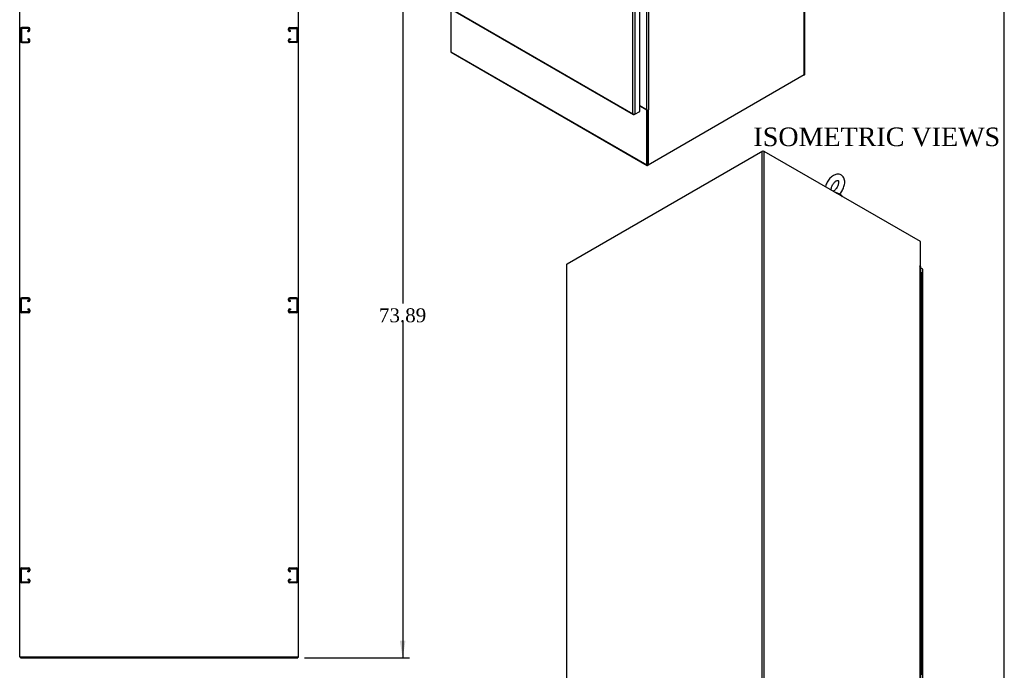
# Model space of a CAD drawing. Header units: inches. Extents: x 1 to 299, y -2 to 199.
# Tile 8 of 9: x 193 to 299, y 62 to 132. Entities that reach past the tile are written whole.
import ezdxf
from ezdxf.enums import TextEntityAlignment as Align
from ezdxf.lldxf.tags import DXFTag

# ---------------------------------------------------------------- set-up
doc = ezdxf.new("R2010")
doc.units = ezdxf.units.IN
doc.header["$MEASUREMENT"] = 0
for name, color, linetype in [('COM53964-2', 7, 'Continuous'), ('COM54746-60', 7, 'Continuous'), ('COM56670-8', 7, 'Continuous'), ('COM71199-3', 7, 'Continuous'), ('COM71209-8', 7, 'Continuous'), ('COM71210-8', 7, 'Continuous'), ('Default', 7, 'Continuous'), ('SCS86414', 7, 'Continuous'), ('WAF25377', 7, 'Continuous')]:
    doc.layers.add(name, color=color, linetype=linetype)
doc.styles.add('SEACAD_Times_New_Roman', font='times.ttf')
tags = doc.linetypes.add('HIDDEN2', pattern=[0.1875, 0.125, -0.0625]).pattern_tags.tags
tags[6:7] = [DXFTag(74, 4), DXFTag(75, 0), DXFTag(340, '0'), DXFTag(46, 0.0), DXFTag(50, 0.0), DXFTag(44, 0.0), DXFTag(45, 0.0)]
tags[4:5] = [DXFTag(74, 4), DXFTag(75, 0), DXFTag(340, '0'), DXFTag(46, 0.0), DXFTag(50, 0.0), DXFTag(44, 0.0), DXFTag(45, 0.0)]
doc.dimstyles.new('HAMMOND_(STH_-_300x200)', dxfattribs={"dimtxt": 1.5, "dimasz": 1.875, "dimexe": 0.75, "dimexo": 0.75, "dimgap": 0.375, "dimtad": 0, "dimtih": 1, "dimtoh": 1, "dimzin": 0, "dimdsep": 46, "dimtxsty": 'SEACAD_Times_New_Roman', "dimblk1": '_SE_FILLED', "dimblk2": '_SE_FILLED', "dimsah": 1, "dimcen": 0.75, "dimadec": 0, "dimazin": 0, "dimtfac": 0.8, "dimtofl": 0, "dimtmove": 0, "dimatfit": 3, "dimfxl": 1, "dimtolj": 1, "dimtzin": 0, "dimarcsym": 0})

# ---------------------------------------------------------------- blocks, each defined once
blk = doc.blocks.new('SE5')
at = {"layer": 'COM53964-2', "color": 7, "linetype": 'HIDDEN2'}
for p, q in [((193.36, 130.99), (193.36, 129.64)), ((193.45, 130.56), (193.36, 130.56)), ((193.45, 130.99), (193.45, 129.64)), ((194.22, 131.13), (193.5, 131.13)), ((194.22, 131.03), (193.5, 131.03)), ((194.14, 130.81), (194.22, 130.81)), ((194.14, 130.71), (194.14, 130.81)), ((194.14, 130.71), (194.22, 130.71)), ((194.26, 130.85), (194.26, 130.99)), ((194.36, 130.85), (194.36, 130.99)), ((222.23, 130.85), (222.23, 130.99)), ((222.32, 130.85), (222.32, 130.99)), ((222.37, 131.13), (223.09, 131.13)), ((222.37, 131.03), (223.09, 131.03)), ((222.45, 130.81), (222.37, 130.81)), ((222.45, 130.71), (222.37, 130.71)), ((222.45, 130.71), (222.45, 130.81)), ((223.13, 130.99), (223.13, 129.64)), ((223.23, 130.56), (223.13, 130.56)), ((223.23, 130.99), (223.23, 129.64)), ((193.36, 130.06), (193.45, 130.06)), ((193.5, 129.6), (194.22, 129.6)), ((193.5, 129.5), (194.22, 129.5)), ((194.22, 129.92), (194.14, 129.92)), ((194.14, 129.92), (194.14, 129.82)), ((194.22, 129.82), (194.14, 129.82)), ((194.26, 129.64), (194.26, 129.78)), ((194.36, 129.64), (194.36, 129.78)), ((222.23, 129.64), (222.23, 129.78)), ((222.32, 129.64), (222.32, 129.78)), ((222.37, 129.92), (222.45, 129.92)), ((222.37, 129.82), (222.45, 129.82)), ((223.09, 129.6), (222.37, 129.6)), ((223.09, 129.5), (222.37, 129.5)), ((222.45, 129.92), (222.45, 129.82)), ((223.13, 130.06), (223.23, 130.06)), ((193.5, 102), (194.22, 102)), ((222.37, 102), (223.09, 102)), ((193.36, 100.51), (193.36, 101.86)), ((193.45, 101.43), (193.36, 101.43)), ((193.36, 100.93), (193.45, 100.93)), ((193.45, 100.51), (193.45, 101.86)), ((193.5, 101.9), (194.22, 101.9)), ((194.22, 101.68), (194.14, 101.68)), ((194.14, 101.58), (194.14, 101.68)), ((194.22, 101.58), (194.14, 101.58)), ((194.26, 101.86), (194.26, 101.72)), ((194.36, 101.86), (194.36, 101.72)), ((222.23, 101.72), (222.23, 101.86)), ((222.32, 101.72), (222.32, 101.86)), ((222.37, 101.9), (223.09, 101.9)), ((222.45, 101.68), (222.37, 101.68)), ((222.45, 101.58), (222.37, 101.58)), ((222.45, 101.58), (222.45, 101.68)), ((223.13, 101.86), (223.13, 100.51)), ((223.23, 101.43), (223.13, 101.43)), ((223.13, 100.93), (223.23, 100.93)), ((223.23, 101.86), (223.23, 100.51)), ((194.22, 100.47), (193.5, 100.47)), ((194.22, 100.37), (193.5, 100.37)), ((194.14, 100.79), (194.22, 100.79)), ((194.14, 100.79), (194.14, 100.69)), ((194.14, 100.69), (194.22, 100.69)), ((194.26, 100.65), (194.26, 100.51)), ((194.36, 100.65), (194.36, 100.51)), ((222.23, 100.51), (222.23, 100.65)), ((222.32, 100.51), (222.32, 100.65)), ((222.37, 100.79), (222.45, 100.79)), ((222.37, 100.69), (222.45, 100.69)), ((223.09, 100.47), (222.37, 100.47)), ((223.09, 100.37), (222.37, 100.37)), ((222.45, 100.79), (222.45, 100.69)), ((193.36, 71.38), (193.36, 72.73)), ((193.45, 72.3), (193.36, 72.3)), ((193.45, 71.38), (193.45, 72.73)), ((193.5, 72.87), (194.22, 72.87)), ((193.5, 72.77), (194.22, 72.77)), ((194.22, 72.55), (194.14, 72.55)), ((194.14, 72.45), (194.14, 72.55)), ((194.22, 72.45), (194.14, 72.45)), ((194.26, 72.73), (194.26, 72.59)), ((194.36, 72.73), (194.36, 72.59)), ((222.23, 72.59), (222.23, 72.73)), ((222.32, 72.59), (222.32, 72.73)), ((222.37, 72.87), (223.09, 72.87)), ((222.37, 72.77), (223.09, 72.77)), ((222.45, 72.55), (222.37, 72.55)), ((222.45, 72.45), (222.37, 72.45)), ((222.45, 72.45), (222.45, 72.55)), ((223.13, 72.73), (223.13, 71.38)), ((223.23, 72.3), (223.13, 72.3)), ((223.23, 72.73), (223.23, 71.38)), ((193.36, 71.8), (193.45, 71.8)), ((194.22, 71.34), (193.5, 71.34)), ((194.22, 71.24), (193.5, 71.24)), ((194.14, 71.66), (194.22, 71.66)), ((194.14, 71.66), (194.14, 71.56)), ((194.14, 71.56), (194.22, 71.56)), ((194.26, 71.52), (194.26, 71.38)), ((194.36, 71.52), (194.36, 71.38)), ((222.23, 71.38), (222.23, 71.52)), ((222.32, 71.38), (222.32, 71.52)), ((222.37, 71.66), (222.45, 71.66)), ((222.37, 71.56), (222.45, 71.56)), ((223.09, 71.34), (222.37, 71.34)), ((223.09, 71.24), (222.37, 71.24)), ((222.45, 71.66), (222.45, 71.56)), ((223.13, 71.8), (223.23, 71.8))]:
    blk.add_line(p, q, dxfattribs=at)
for centre, radius, start, end in [((193.5, 130.99), 0.138, 90, 180), ((193.5, 130.99), 0.043, 90, 180), ((194.22, 130.99), 0.138, 0, 90), ((194.22, 130.99), 0.043, 0, 90), ((194.22, 130.85), 0.043, 270, 0), ((194.22, 130.85), 0.138, 270, 0), ((222.37, 130.99), 0.138, 90, 180), ((222.37, 130.85), 0.138, 180, 270), ((222.37, 130.99), 0.043, 90, 180), ((222.37, 130.85), 0.043, 180, 270), ((223.09, 130.99), 0.138, 0, 90), ((223.09, 130.99), 0.043, 0, 90), ((193.5, 129.64), 0.138, 180, 270), ((193.5, 129.64), 0.043, 180, 270), ((194.22, 129.78), 0.138, 0, 90), ((194.22, 129.78), 0.043, 0, 90), ((194.22, 129.64), 0.043, 270, 0), ((194.22, 129.64), 0.138, 270, 0), ((222.37, 129.78), 0.138, 90, 180), ((222.37, 129.64), 0.138, 180, 270), ((222.37, 129.78), 0.043, 90, 180), ((222.37, 129.64), 0.043, 180, 270), ((223.09, 129.64), 0.043, 270, 0), ((223.09, 129.64), 0.138, 270, 0), ((193.5, 101.86), 0.138, 90, 180), ((194.22, 101.86), 0.138, 0, 90), ((222.37, 101.86), 0.138, 90, 180), ((223.09, 101.86), 0.138, 0, 90), ((193.5, 101.86), 0.043, 90, 180), ((194.22, 101.86), 0.043, 0, 90), ((194.22, 101.72), 0.043, 270, 0), ((194.22, 101.72), 0.138, 270, 0), ((222.37, 101.72), 0.138, 180, 270), ((222.37, 101.86), 0.043, 90, 180), ((222.37, 101.72), 0.043, 180, 270), ((223.09, 101.86), 0.043, 0, 90), ((193.5, 100.51), 0.138, 180, 270), ((193.5, 100.51), 0.043, 180, 270), ((194.22, 100.65), 0.138, 0, 90), ((194.22, 100.65), 0.043, 0, 90), ((194.22, 100.51), 0.043, 270, 0), ((194.22, 100.51), 0.138, 270, 0), ((222.37, 100.65), 0.138, 90, 180), ((222.37, 100.51), 0.138, 180, 270), ((222.37, 100.65), 0.043, 90, 180), ((222.37, 100.51), 0.043, 180, 270), ((223.09, 100.51), 0.043, 270, 0), ((223.09, 100.51), 0.138, 270, 0), ((193.5, 72.73), 0.138, 90, 180), ((193.5, 72.73), 0.043, 90, 180), ((194.22, 72.73), 0.138, 0, 90), ((194.22, 72.73), 0.043, 0, 90), ((194.22, 72.59), 0.043, 270, 0), ((194.22, 72.59), 0.138, 270, 0), ((222.37, 72.73), 0.138, 90, 180), ((222.37, 72.59), 0.138, 180, 270), ((222.37, 72.73), 0.043, 90, 180), ((222.37, 72.59), 0.043, 180, 270), ((223.09, 72.73), 0.138, 0, 90), ((223.09, 72.73), 0.043, 0, 90), ((193.5, 71.38), 0.138, 180, 270), ((193.5, 71.38), 0.043, 180, 270), ((194.22, 71.52), 0.138, 0, 90), ((194.22, 71.52), 0.043, 0, 90), ((194.22, 71.38), 0.043, 270, 0), ((194.22, 71.38), 0.138, 270, 0), ((222.37, 71.52), 0.138, 90, 180), ((222.37, 71.38), 0.138, 180, 270), ((222.37, 71.52), 0.043, 90, 180), ((222.37, 71.38), 0.043, 180, 270), ((223.09, 71.38), 0.043, 270, 0), ((223.09, 71.38), 0.138, 270, 0)]:
    blk.add_arc(centre, radius, start, end, dxfattribs=at)
at = {"layer": 'COM71209-8', "color": 7, "linetype": 'Continuous'}
for p, q in [((193.36, 63.25), (193.36, 63.15)), ((193.36, 63.15), (223.23, 63.15)), ((223.23, 63.25), (223.23, 63.15))]:
    blk.add_line(p, q, dxfattribs=at)
at = {"layer": 'COM71210-8', "color": 7, "linetype": 'Continuous'}
for p, q in [((193.26, 63.25), (193.26, 135.12)), ((223.32, 63.25), (223.32, 135.12)), ((193.41, 63.25), (193.26, 63.25)), ((223.18, 63.25), (193.41, 63.25)), ((223.32, 63.25), (223.18, 63.25))]:
    blk.add_line(p, q, dxfattribs=at)
blk = doc.blocks.new('SE6')
at = {"layer": 'COM71199-3', "color": 7, "linetype": 'Continuous'}
for p, q in [((259.38, 121.83), (259.38, 172.66)), ((259.58, 172.69), (259.58, 121.79)), ((260.1, 122.09), (260.1, 172.99)), ((239.51, 133.25), (259.44, 121.75)), ((239.52, 133.3), (259.38, 121.83)), ((259.58, 121.79), (260.1, 122.09)), ((259.38, 121.83), (259.38, 121.83)), ((259.38, 121.83), (259.38, 121.83)), ((259.38, 121.83), (259.38, 121.83)), ((259.38, 121.83), (259.38, 121.83)), ((259.38, 121.83), (259.38, 121.83)), ((259.45, 121.78), (259.43, 121.75)), ((259.52, 121.75), (259.58, 121.79))]:
    blk.add_line(p, q, dxfattribs=at)
for centre, radius, start, end in [((259.54, 121.89), 0.169, 198.5689, 231.332), ((259.58, 122), 0.26, 221.3936, 244.2943)]:
    blk.add_arc(centre, radius, start, end, dxfattribs=at)
for centre, major_axis, start_param, end_param in [((259.52, 121.87), (0.071, 0.124), 3.010756, 3.926991), ((259.48, 121.85), (0.143, 0), 4.581552, 5.497787)]:
    blk.add_ellipse(centre, major_axis=major_axis, ratio=0.57735, start_param=start_param, end_param=end_param, dxfattribs=at)
at = {"layer": 'COM71209-8', "color": 7, "linetype": 'Continuous'}
for p, q in [((239.75, 133.12), (239.75, 128.52)), ((239.75, 128.52), (260.87, 116.33)), ((239.78, 128.46), (260.9, 116.26)), ((260.87, 122.21), (260.1, 122.65)), ((260.91, 122.23), (260.87, 122.21)), ((260.87, 116.33), (260.87, 122.21)), ((260.94, 116.37), (260.94, 122.23)), ((260.97, 116.27), (261, 116.29))]:
    blk.add_line(p, q, dxfattribs=at)
for centre, major_axis, end_param in [((239.85, 128.58), (0.071, 0.124), 3.141593), ((260.97, 116.39), (0.072, 0.124), 3.926991)]:
    blk.add_ellipse(centre, major_axis=major_axis, ratio=0.57735, start_param=2.356194, end_param=end_param, dxfattribs=at)
at = {"layer": 'COM71210-8', "color": 7, "linetype": 'Continuous'}
for p, q in [((277.89, 126.07), (277.89, 184.76)), ((277.85, 126.02), (277.85, 184.7)), ((260.84, 172.31), (260.84, 122.25)), ((261.04, 172.31), (261.04, 122.25)), ((277.85, 126.02), (261, 116.29)), ((260.84, 122.25), (260.1, 122.68)), ((260.94, 116.33), (260.94, 122.23)), ((261, 122.21), (260.97, 122.23)), ((261.06, 122.24), (261, 122.21)), ((261, 122.21), (261, 116.29)), ((261.04, 122.25), (261.06, 122.27)), ((261.04, 122.25), (261.06, 122.24)), ((261.06, 122.27), (261.06, 122.24)), ((260.94, 116.33), (261, 116.29))]:
    blk.add_line(p, q, dxfattribs=at)
for centre, start_param, end_param in [((277.75, 126.07), 2.356194, 3.141593), ((260.94, 122.31), 0.785398, 2.356194)]:
    blk.add_ellipse(centre, major_axis=(-0.143, 0), ratio=0.57735, start_param=start_param, end_param=end_param, dxfattribs=at)
blk = doc.blocks.new('SE7')
at = {"layer": 'COM54746-60', "color": 7, "linetype": 'Continuous'}
for p, q in [((290.37, 104.69), (290.4, 104.69)), ((290.4, 103.87), (290.4, 104.69)), ((290.52, 103.8), (290.52, 104.62)), ((290.4, 103.05), (290.4, 103.87)), ((290.4, 102.24), (290.4, 103.05)), ((290.52, 102.99), (290.52, 103.8)), ((290.52, 102.17), (290.52, 102.99)), ((290.4, 101.42), (290.4, 102.24)), ((290.52, 101.35), (290.52, 102.17)), ((290.4, 100.6), (290.4, 101.42)), ((290.52, 100.54), (290.52, 101.35)), ((290.4, 99.79), (290.4, 100.6)), ((290.4, 98.97), (290.4, 99.79)), ((290.52, 99.72), (290.52, 100.54)), ((290.4, 98.15), (290.4, 98.97)), ((290.52, 98.9), (290.52, 99.72)), ((290.52, 98.09), (290.52, 98.9)), ((290.4, 97.34), (290.4, 98.15)), ((290.52, 97.27), (290.52, 98.09)), ((290.4, 96.52), (290.4, 97.34)), ((290.52, 96.45), (290.52, 97.27)), ((290.4, 95.71), (290.4, 96.52)), ((290.4, 94.89), (290.4, 95.71)), ((290.52, 95.64), (290.52, 96.45)), ((290.52, 94.82), (290.52, 95.64)), ((290.4, 94.07), (290.4, 94.89)), ((290.52, 94), (290.52, 94.82)), ((290.4, 93.26), (290.4, 94.07)), ((290.52, 93.19), (290.52, 94)), ((290.4, 92.44), (290.4, 93.26)), ((290.4, 91.62), (290.4, 92.44)), ((290.52, 92.37), (290.52, 93.19)), ((290.52, 91.56), (290.52, 92.37)), ((290.4, 90.81), (290.4, 91.62)), ((290.52, 90.74), (290.52, 91.56)), ((290.4, 89.99), (290.4, 90.81)), ((290.52, 89.92), (290.52, 90.74)), ((290.4, 89.17), (290.4, 89.99)), ((290.4, 88.36), (290.4, 89.17)), ((290.52, 89.11), (290.52, 89.92)), ((290.4, 87.54), (290.4, 88.36)), ((290.52, 88.29), (290.52, 89.11)), ((290.52, 87.47), (290.52, 88.29)), ((290.4, 86.72), (290.4, 87.54)), ((290.52, 86.66), (290.52, 87.47)), ((290.4, 85.91), (290.4, 86.72)), ((290.52, 85.84), (290.52, 86.66)), ((290.4, 85.09), (290.4, 85.91)), ((290.4, 84.27), (290.4, 85.09)), ((290.52, 85.02), (290.52, 85.84)), ((290.52, 84.21), (290.52, 85.02)), ((290.4, 83.46), (290.4, 84.27)), ((290.52, 83.39), (290.52, 84.21)), ((290.4, 82.64), (290.4, 83.46)), ((290.52, 82.57), (290.52, 83.39)), ((290.4, 81.82), (290.4, 82.64)), ((290.4, 81.01), (290.4, 81.82)), ((290.52, 81.76), (290.52, 82.57)), ((290.52, 80.94), (290.52, 81.76)), ((290.4, 80.19), (290.4, 81.01)), ((290.52, 80.12), (290.52, 80.94)), ((290.4, 79.38), (290.4, 80.19)), ((290.52, 79.31), (290.52, 80.12)), ((290.4, 78.56), (290.4, 79.38)), ((290.4, 77.74), (290.4, 78.56)), ((290.52, 78.49), (290.52, 79.31)), ((290.4, 76.93), (290.4, 77.74)), ((290.52, 77.67), (290.52, 78.49)), ((290.52, 76.86), (290.52, 77.67)), ((290.4, 76.11), (290.4, 76.93)), ((290.52, 76.04), (290.52, 76.86)), ((290.4, 75.29), (290.4, 76.11)), ((290.52, 75.23), (290.52, 76.04)), ((290.4, 74.48), (290.4, 75.29)), ((290.4, 73.66), (290.4, 74.48)), ((290.52, 74.41), (290.52, 75.23)), ((290.52, 73.59), (290.52, 74.41)), ((290.4, 72.84), (290.4, 73.66)), ((290.52, 72.78), (290.52, 73.59)), ((290.4, 72.03), (290.4, 72.84)), ((290.52, 71.96), (290.52, 72.78)), ((290.4, 71.21), (290.4, 72.03)), ((290.4, 70.39), (290.4, 71.21)), ((290.52, 71.14), (290.52, 71.96)), ((290.52, 70.33), (290.52, 71.14)), ((290.4, 69.58), (290.4, 70.39)), ((290.52, 69.51), (290.52, 70.33)), ((290.4, 68.76), (290.4, 69.58)), ((290.52, 68.69), (290.52, 69.51)), ((290.4, 67.94), (290.4, 68.76)), ((290.4, 67.13), (290.4, 67.94)), ((290.52, 67.88), (290.52, 68.69)), ((290.4, 66.31), (290.4, 67.13)), ((290.52, 67.06), (290.52, 67.88)), ((290.52, 66.24), (290.52, 67.06)), ((290.4, 65.49), (290.4, 66.31)), ((290.52, 65.43), (290.52, 66.24)), ((290.4, 64.68), (290.4, 65.49)), ((290.52, 64.61), (290.52, 65.43)), ((290.4, 63.86), (290.4, 64.68)), ((290.4, 63.05), (290.4, 63.86)), ((290.52, 63.79), (290.52, 64.61)), ((290.52, 62.98), (290.52, 63.79)), ((290.4, 62.23), (290.4, 63.05)), ((290.52, 62.16), (290.52, 62.98)), ((290.4, 61.41), (290.4, 62.23)), ((290.52, 61.34), (290.52, 62.16))]:
    blk.add_line(p, q, dxfattribs=at)
for centre, major_axis, start_param, end_param in [((290.41, 104.62), (-0.117, 0), 3.141593, 4.757906), ((290.41, 104.66), (-0.05, 0), 4.770895, 4.821314), ((290.41, 103.8), (0.117, 0), 0, 1.909644), ((290.41, 102.99), (0.117, 0), 0, 1.908154), ((290.41, 103.8), (-0.117, 0), 3.141593, 4.757906), ((290.41, 102.99), (-0.117, 0), 3.141593, 4.757906), ((290.41, 102.17), (0.117, 0), 0, 1.909644), ((290.41, 102.17), (-0.117, 0), 3.141593, 4.757906), ((290.41, 101.35), (0.117, 0), 0, 1.908154), ((290.41, 101.35), (-0.117, 0), 3.141593, 4.757906), ((290.41, 100.54), (0.117, 0), 0, 1.909644), ((290.41, 99.72), (0.117, 0), 0, 1.908154), ((290.41, 100.54), (-0.117, 0), 3.141593, 4.757906), ((290.41, 99.72), (-0.117, 0), 3.141593, 4.757906), ((290.41, 98.9), (0.117, 0), 0, 1.909644), ((290.41, 98.9), (-0.117, 0), 3.141593, 4.757906), ((290.41, 98.09), (0.117, 0), 0, 1.908154), ((290.41, 98.09), (-0.117, 0), 3.141593, 4.757906), ((290.41, 97.27), (0.117, 0), 0, 1.909644), ((290.41, 97.27), (-0.117, 0), 3.141593, 4.757906), ((290.41, 96.45), (0.117, 0), 0, 1.908154), ((290.41, 95.64), (0.117, 0), 0, 1.909644), ((290.41, 96.45), (-0.117, 0), 3.141593, 4.757906), ((290.41, 95.64), (-0.117, 0), 3.141593, 4.757906), ((290.41, 94.82), (0.117, 0), 0, 1.908154), ((290.41, 94.82), (-0.117, 0), 3.141593, 4.757906), ((290.41, 94), (0.117, 0), 0, 1.909644), ((290.41, 94), (-0.117, 0), 3.141593, 4.757906), ((290.41, 93.19), (0.117, 0), 0, 1.908154), ((290.41, 92.37), (0.117, 0), 0, 1.909644), ((290.41, 93.19), (-0.117, 0), 3.141593, 4.757906), ((290.41, 92.37), (-0.117, 0), 3.141593, 4.757906), ((290.41, 91.56), (0.117, 0), 0, 1.908154), ((290.41, 91.56), (-0.117, 0), 3.141593, 4.757906), ((290.41, 90.74), (0.117, 0), 0, 1.909644), ((290.41, 90.74), (-0.117, 0), 3.141593, 4.757906), ((290.41, 89.92), (0.117, 0), 0, 1.908154), ((290.41, 89.11), (0.117, 0), 0, 1.909644), ((290.41, 89.92), (-0.117, 0), 3.141593, 4.757906), ((290.41, 89.11), (-0.117, 0), 3.141593, 4.757906), ((290.41, 88.29), (0.117, 0), 0, 1.908154), ((290.41, 88.29), (-0.117, 0), 3.141593, 4.757906), ((290.41, 87.47), (0.117, 0), 0, 1.909644), ((290.41, 87.47), (-0.117, 0), 3.141593, 4.757906), ((290.41, 86.66), (0.117, 0), 0, 1.908154), ((290.41, 86.66), (-0.117, 0), 3.141593, 4.757906), ((290.41, 85.84), (0.117, 0), 0, 1.909644), ((290.41, 85.02), (0.117, 0), 0, 1.908154), ((290.41, 85.84), (-0.117, 0), 3.141593, 4.757906), ((290.41, 85.02), (-0.117, 0), 3.141593, 4.757906), ((290.41, 84.21), (0.117, 0), 0, 1.909644), ((290.41, 84.21), (-0.117, 0), 3.141593, 4.757906), ((290.41, 83.39), (0.117, 0), 0, 1.908154), ((290.41, 83.39), (-0.117, 0), 3.141593, 4.757906), ((290.41, 82.57), (0.117, 0), 0, 1.909644), ((290.41, 81.76), (0.117, 0), 0, 1.908154), ((290.41, 82.57), (-0.117, 0), 3.141593, 4.757906), ((290.41, 81.76), (-0.117, 0), 3.141593, 4.757906), ((290.41, 80.94), (0.117, 0), 0, 1.909644), ((290.41, 80.94), (-0.117, 0), 3.141593, 4.757906), ((290.41, 80.12), (0.117, 0), 0, 1.908154), ((290.41, 80.12), (-0.117, 0), 3.141593, 4.757906), ((290.41, 79.31), (0.117, 0), 0, 1.909644), ((290.41, 78.49), (0.117, 0), 0, 1.908154), ((290.41, 79.31), (-0.117, 0), 3.141593, 4.757906), ((290.41, 78.49), (-0.117, 0), 3.141593, 4.757906), ((290.41, 77.67), (0.117, 0), 0, 1.909644), ((290.41, 77.67), (-0.117, 0), 3.141593, 4.757906), ((290.41, 76.86), (0.117, 0), 0, 1.908154), ((290.41, 76.86), (-0.117, 0), 3.141593, 4.757906), ((290.41, 76.04), (0.117, 0), 0, 1.909644), ((290.41, 76.04), (-0.117, 0), 3.141593, 4.757906), ((290.41, 75.23), (0.117, 0), 0, 1.908154), ((290.41, 74.41), (0.117, 0), 0, 1.909644), ((290.41, 75.23), (-0.117, 0), 3.141593, 4.757906), ((290.41, 74.41), (-0.117, 0), 3.141593, 4.757906), ((290.41, 73.59), (0.117, 0), 0, 1.908154), ((290.41, 73.59), (-0.117, 0), 3.141593, 4.757906), ((290.41, 72.78), (0.117, 0), 0, 1.909644), ((290.41, 72.78), (-0.117, 0), 3.141593, 4.757906), ((290.41, 71.96), (0.117, 0), 0, 1.908154), ((290.41, 71.14), (0.117, 0), 0, 1.909644), ((290.41, 71.96), (-0.117, 0), 3.141593, 4.757906), ((290.41, 71.14), (-0.117, 0), 3.141593, 4.757906), ((290.41, 70.33), (0.117, 0), 0, 1.908154), ((290.41, 70.33), (-0.117, 0), 3.141593, 4.757906), ((290.41, 69.51), (0.117, 0), 0, 1.909644), ((290.41, 69.51), (-0.117, 0), 3.141593, 4.757906), ((290.41, 68.69), (0.117, 0), 0, 1.908154), ((290.41, 67.88), (0.117, 0), 0, 1.909644), ((290.41, 68.69), (-0.117, 0), 3.141593, 4.757906), ((290.41, 67.88), (-0.117, 0), 3.141593, 4.757906), ((290.41, 67.06), (0.117, 0), 0, 1.908154), ((290.41, 67.06), (-0.117, 0), 3.141593, 4.757906), ((290.41, 66.24), (0.117, 0), 0, 1.909644), ((290.41, 66.24), (-0.117, 0), 3.141593, 4.757906), ((290.41, 65.43), (0.117, 0), 0, 1.908154), ((290.41, 65.43), (-0.117, 0), 3.141593, 4.757906), ((290.41, 64.61), (0.117, 0), 0, 1.909644), ((290.41, 63.79), (0.117, 0), 0, 1.908154), ((290.41, 64.61), (-0.117, 0), 3.141593, 4.757906), ((290.41, 63.79), (-0.117, 0), 3.141593, 4.757906), ((290.41, 62.98), (0.117, 0), 0, 1.909644), ((290.41, 62.98), (-0.117, 0), 3.141593, 4.757906), ((290.41, 62.16), (0.117, 0), 0, 1.908154), ((290.41, 62.16), (-0.117, 0), 3.141593, 4.757906)]:
    blk.add_ellipse(centre, major_axis=major_axis, ratio=0.57735, start_param=start_param, end_param=end_param, dxfattribs=at)
at = {"layer": 'COM56670-8', "color": 7, "linetype": 'Continuous'}
for p, q in [((252.27, 105.64), (273.39, 117.83)), ((273.39, 117.83), (273.51, 117.76)), ((273.39, 117.83), (273.39, 117.79)), ((252.27, 105.64), (252.27, 105.61)), ((290.36, 105.38), (290.36, 105.35))]:
    blk.add_line(p, q, dxfattribs=at)
at = {"layer": 'COM71199-3', "color": 7, "linetype": 'Continuous'}
for p, q in [((290.59, 105.07), (290.37, 105.2)), ((290.59, 54.17), (290.59, 105.07)), ((290.63, 54.11), (290.63, 105.01))]:
    blk.add_line(p, q, dxfattribs=at)
blk.add_ellipse((290.49, 105.01), major_axis=(-0.143, 0), ratio=0.57735, start_param=3.141593, end_param=3.926991, dxfattribs=at)
at = {"layer": 'COM71210-8', "color": 7, "linetype": 'Continuous'}
for p, q in [((273.31, 117.76), (252.26, 105.61)), ((273.31, 59.08), (273.31, 117.76)), ((273.51, 59.08), (273.51, 117.76)), ((290.36, 108.04), (273.51, 117.76)), ((290.36, 105.38), (290.36, 108.04)), ((252.22, 105.55), (252.22, 46.87)), ((252.26, 46.93), (252.26, 105.61)), ((290.3, 105.42), (290.36, 105.38)), ((290.3, 105.39), (290.3, 105.42)), ((290.33, 105.38), (290.3, 105.39)), ((290.33, 55.32), (290.33, 105.38)), ((290.36, 105.38), (290.34, 105.37)), ((290.37, 55.26), (290.37, 105.32))]:
    blk.add_line(p, q, dxfattribs=at)
for centre, major_axis, start_param, end_param in [((273.41, 117.7), (0.143, 0), 0.785398, 2.356194), ((252.36, 105.55), (0.143, 0), 2.356194, 3.141593), ((290.22, 105.32), (-0.143, 0), 3.141593, 3.926991)]:
    blk.add_ellipse(centre, major_axis=major_axis, ratio=0.57735, start_param=start_param, end_param=end_param, dxfattribs=at)
at = {"layer": 'SCS86414', "color": 7, "linetype": 'Continuous'}
blk.add_ellipse((281.14, 112.91), major_axis=(-0.611, 0), ratio=0.57735, start_param=4.053117, end_param=4.406058, dxfattribs=at)
for points, knots in [([(281.64, 113.16), (281.65, 113.18), (281.73, 113.25), (281.85, 113.41), (281.98, 113.62), (282.09, 113.85), (282.17, 114.09), (282.21, 114.33), (282.21, 114.56), (282.17, 114.76), (282.1, 114.94), (282, 115.08), (281.87, 115.2), (281.71, 115.28), (281.53, 115.32), (281.35, 115.31), (281.17, 115.26), (280.98, 115.17), (280.79, 115.04), (280.61, 114.88), (280.45, 114.68), (280.32, 114.47), (280.21, 114.24), (280.15, 114.06), (280.12, 113.96), (280.12, 113.95)], [0.0061436, 0.0061436, 0.0061436, 0.0061436, 0.0199288, 0.0651805, 0.1102979, 0.1554926, 0.2009789, 0.2470409, 0.2939332, 0.3364472, 0.3768196, 0.415226, 0.4525614, 0.4922216, 0.5308869, 0.5697727, 0.6102877, 0.6531054, 0.6977938, 0.7431812, 0.7884501, 0.8335727, 0.8787494, 0.924199, 0.9344113, 0.9344113, 0.9344113, 0.9344113]), ([(280.74, 113.61), (280.74, 113.64), (280.75, 113.69), (280.77, 113.82), (280.82, 113.98), (280.9, 114.15), (281, 114.31), (281.11, 114.44), (281.23, 114.55), (281.34, 114.62), (281.43, 114.65), (281.48, 114.65), (281.5, 114.64), (281.5, 114.64), (281.52, 114.62), (281.54, 114.55), (281.55, 114.45), (281.53, 114.31), (281.49, 114.15), (281.42, 113.98), (281.33, 113.82), (281.22, 113.68), (281.1, 113.56), (281.01, 113.49), (280.97, 113.47), (280.95, 113.46)], [0, 0, 0, 0, 0.0176528, 0.0515927, 0.0862944, 0.1216624, 0.1573359, 0.1928695, 0.2278038, 0.26186, 0.2950971, 0.3284413, 0.3635039, 0.4062479, 0.4395042, 0.4710803, 0.5045197, 0.5381276, 0.5724987, 0.6076425, 0.6432424, 0.6789087, 0.7141207, 0.7485423, 0.7597934, 0.7597934, 0.7597934, 0.7597934]), ([(281.13, 113.37), (281.15, 113.37), (281.18, 113.36), (281.26, 113.35), (281.32, 113.33), (281.44, 113.29), (281.5, 113.27), (281.59, 113.21), (281.62, 113.19), (281.62, 113.17)], [0.7833659, 0.7833659, 0.7833659, 0.7833659, 0.8125, 0.8125, 0.875, 0.875, 0.9375, 0.9375, 1, 1, 1, 1]), ([(281.58, 113.17), (281.57, 113.17), (281.56, 113.18), (281.5, 113.22), (281.44, 113.25), (281.32, 113.29), (281.26, 113.31), (281.2, 113.32)], [0.0402692, 0.0402692, 0.0402692, 0.0402692, 0.0625, 0.0625, 0.125, 0.125, 0.1872723, 0.1872723, 0.1872723, 0.1872723])]:
    blk.add_open_spline(points, degree=3, knots=knots, dxfattribs=at)
at = {"layer": 'WAF25377', "color": 7, "linetype": 'Continuous'}
blk.add_ellipse((281.14, 112.74), major_axis=(0.875, 0), ratio=0.57735, start_param=0.266914, end_param=1.303882, dxfattribs=at)
blk = doc.blocks.new('DMBLK5272')
at = {"layer": 'Default', "linetype": 'Continuous'}
for points in [[(234.86, 135.17), (234.55, 137.04), (234.24, 135.17)], [(234.86, 65.03), (234.24, 65.03), (234.55, 63.15)]]:
    blk.add_hatch(color=7, dxfattribs=at).paths.add_polyline_path(points)
at = {"layer": 'Default', "color": 7, "linetype": 'Continuous'}
for p, q in [((222.98, 137.04), (235.3, 137.04)), ((234.55, 137.04), (234.55, 101.37)), ((234.55, 99.35), (234.55, 63.15)), ((223.98, 63.15), (235.3, 63.15))]:
    blk.add_line(p, q, dxfattribs=at)
at = {"layer": 'Default', "color": 7, "linetype": 'Continuous', "style": 'SEACAD_Times_New_Roman'}
blk.add_text('73.89', height=1.5, dxfattribs=at).set_placement((231.99, 100.85), align=Align.TOP_LEFT)
blk = doc.blocks.new('_SE_FILLED')
at = {"color": 0}
blk.add_line((0, 0), (-1, 0), dxfattribs=at)
blk.add_solid([(0, 0), (-1, -0.1665), (-1, 0.1665), (0, 0)], dxfattribs=at)
blk = doc.blocks.new('BORDER')
at = {"layer": 'Default', "color": 7, "linetype": 'Continuous'}
blk.add_line((0, 0), (0, 27.86), dxfattribs=at)

msp = doc.modelspace()

# ---------------------------------------------------------------- block references
at = {"layer": 'Default', "color": 7, "xscale": 7.12, "yscale": 7.12, "zscale": 7.12}
msp.add_blockref('BORDER', (299.411, 0.564), dxfattribs=at)
at = {"layer": 'Default'}
for name in ['SE6', 'SE5', 'SE7']:
    msp.add_blockref(name, (0, 0), dxfattribs=at)

# ---------------------------------------------------------------- texts
at = {"layer": 'Default', "color": 7, "linetype": 'Continuous', "style": 'SEACAD_Times_New_Roman'}
msp.add_text('ISOMETRIC VIEWS', height=2, dxfattribs=at).set_placement((272.364, 120.342), align=Align.TOP_LEFT)

# ---------------------------------------------------------------- dimensions: what is measured, and where the dimension line sits
at = {"layer": 'Default', "color": 7, "linetype": 'Continuous'}
dim = msp.add_linear_dim(base=(234.552, 63.153), p1=(222.227, 137.042), p2=(223.227, 63.153), angle=90, text='\\A1;<>', dimstyle='HAMMOND_(STH_-_300x200)', dxfattribs=at)
dim.commit()
dim.dimension.update_dxf_attribs({"geometry": 'DMBLK5272', "text_midpoint": (234.552, 100.097), "dimtype": 160})

doc.saveas('drawing.dxf')
